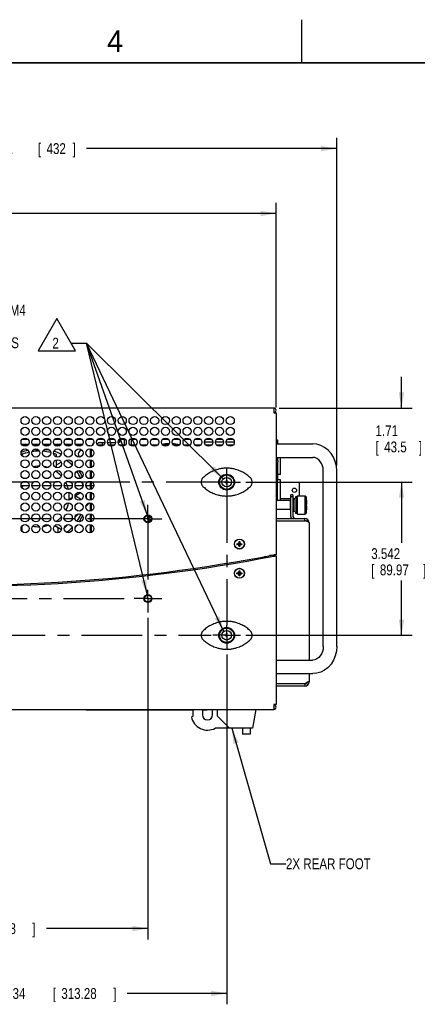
# Model space of a CAD drawing. Header units: inches. Extents: x 0 to 34, y 0 to 22.
# Tile 44 of 82: x 18 to 22.6, y 10.6 to 22. Entities that reach past the tile are written whole.
import ezdxf

# ---------------------------------------------------------------- set-up
doc = ezdxf.new("R2010")
doc.units = ezdxf.units.IN
doc.header["$LTSCALE"] = 1.87
doc.header["$MEASUREMENT"] = 0
doc.linetypes.add('CENTER', pattern=[0.6, 0.375, -0.075, 0.075, -0.075])
doc.layers.get('0').update_dxf_attribs({"linetype": 'CONTINUOUS'})
for name, color, linetype in [('DATUMCURVES', 7, 'CONTINUOUS'), ('DEFAULT_1', 7, 'CENTER'), ('DETAIL', 7, 'CONTINUOUS'), ('DIMENSIONS', 7, 'CONTINUOUS')]:
    doc.layers.add(name, color=color, linetype=linetype)
doc.styles.get("Standard").update_dxf_attribs({"font": 'txt', "width": 0.8})
doc.dimstyles.new('DIMSTYLE_3', dxfattribs={"dimtxt": 0.125, "dimasz": 0.18, "dimexe": 0.18, "dimexo": 0.0625, "dimgap": 0.09, "dimtad": 0, "dimtih": 1, "dimtoh": 1, "dimlfac": 2, "dimzin": 4, "dimdsep": 46, "dimtxsty": 'STANDARD', "dimblk": '_FILLED', "dimblk1": '_FILLED', "dimblk2": '_FILLED', "dimcen": 0.09, "dimadec": 0, "dimazin": 0, "dimtp": 0.01, "dimtm": 0.01, "dimtfac": 1, "dimtofl": 0, "dimtmove": 0, "dimatfit": 3, "dimldrblk": '_FILLED', "dimfxl": 1, "dimtolj": 1, "dimtzin": 4, "dimarcsym": 0})
doc.dimstyles.new('DIMSTYLE_4', dxfattribs={"dimtxt": 0.125, "dimasz": 0.18, "dimexe": 0.18, "dimexo": 0.0625, "dimgap": 0.09, "dimtad": 0, "dimtih": 1, "dimtoh": 1, "dimdec": 3, "dimlfac": 2, "dimzin": 4, "dimdsep": 46, "dimtxsty": 'STANDARD', "dimblk": '_FILLED', "dimblk1": '_FILLED', "dimblk2": '_FILLED', "dimcen": 0.09, "dimadec": 0, "dimazin": 0, "dimtp": 0.001, "dimtm": 0.001, "dimtfac": 1, "dimtdec": 3, "dimtofl": 0, "dimtmove": 0, "dimatfit": 3, "dimldrblk": '_FILLED', "dimfxl": 1, "dimtolj": 1, "dimtzin": 4, "dimarcsym": 0})

# ---------------------------------------------------------------- blocks, each defined once
blk = doc.blocks.new('_FILLED')
at = {"color": 0, "linetype": 'BYBLOCK'}
blk.add_solid([(0, 0), (-1, 0.174), (-1, -0.174)], dxfattribs=at)
blk = doc.blocks.new('*D5')
at = {"layer": 'DIMENSIONS', "color": 2, "linetype": 'CONTINUOUS'}
for p, q in [((13.152, 17.104), (13.152, 19.884)), ((20.955, 17.516), (20.955, 19.884)), ((13.152, 19.759), (16.267, 19.759)), ((20.955, 19.759), (17.717, 19.759))]:
    blk.add_line(p, q, dxfattribs=at)
at = {"layer": 'DIMENSIONS', "color": 2, "linetype": 'CONTINUOUS', "xscale": 0.18, "yscale": 0.18, "zscale": 0.18, "rotation": 180}
blk.add_blockref('_FILLED', (13.152, 19.759), dxfattribs=at)
at = {"layer": 'DIMENSIONS', "color": 2, "linetype": 'CONTINUOUS', "xscale": 0.18, "yscale": 0.18, "zscale": 0.18}
blk.add_blockref('_FILLED', (20.955, 19.759), dxfattribs=at)
at = {"layer": 'DIMENSIONS', "color": 2, "linetype": 'CONTINUOUS', "width": 0.8}
for s, p in [('15.61', (16.329, 19.697)), ('[', (16.954, 19.697)), ('396.4', (17.054, 19.697)), (']', (17.554, 19.697))]:
    blk.add_text(s, height=0.125, dxfattribs=at).set_placement(p)
blk = doc.blocks.new('*D6')
at = {"layer": 'DIMENSIONS', "color": 2, "linetype": 'CONTINUOUS'}
for p, q in [((13.152, 17.104), (13.152, 20.634)), ((21.656, 16.845), (21.656, 20.634)), ((13.152, 20.509), (17.51, 20.509)), ((21.656, 20.509), (18.76, 20.509))]:
    blk.add_line(p, q, dxfattribs=at)
at = {"layer": 'DIMENSIONS', "color": 2, "linetype": 'CONTINUOUS', "xscale": 0.18, "yscale": 0.18, "zscale": 0.18, "rotation": 180}
blk.add_blockref('_FILLED', (13.152, 20.509), dxfattribs=at)
at = {"layer": 'DIMENSIONS', "color": 2, "linetype": 'CONTINUOUS', "xscale": 0.18, "yscale": 0.18, "zscale": 0.18}
blk.add_blockref('_FILLED', (21.656, 20.509), dxfattribs=at)
at = {"layer": 'DIMENSIONS', "color": 2, "linetype": 'CONTINUOUS', "width": 0.8}
for s, p in [('17.01', (17.573, 20.447)), ('[', (18.198, 20.447)), ('432', (18.298, 20.447)), (']', (18.598, 20.447))]:
    blk.add_text(s, height=0.125, dxfattribs=at).set_placement(p)
blk = doc.blocks.new('*D12')
at = {"layer": 'DIMENSIONS', "color": 2, "linetype": 'CONTINUOUS'}
for p, q in [((15.127, 15.082), (15.127, 11.364)), ((19.471, 15.082), (19.471, 11.364)), ((15.127, 11.489), (16.746, 11.489)), ((19.471, 11.489), (18.296, 11.489))]:
    blk.add_line(p, q, dxfattribs=at)
at = {"layer": 'DIMENSIONS', "color": 2, "linetype": 'CONTINUOUS', "xscale": 0.18, "yscale": 0.18, "zscale": 0.18, "rotation": 180}
blk.add_blockref('_FILLED', (15.127, 11.489), dxfattribs=at)
at = {"layer": 'DIMENSIONS', "color": 2, "linetype": 'CONTINUOUS', "xscale": 0.18, "yscale": 0.18, "zscale": 0.18}
blk.add_blockref('_FILLED', (19.471, 11.489), dxfattribs=at)
at = {"layer": 'DIMENSIONS', "color": 2, "linetype": 'CONTINUOUS', "width": 0.8}
for s, p in [('8.688', (16.809, 11.426)), ('[', (17.434, 11.426)), ('220.68', (17.534, 11.426)), (']', (18.134, 11.426))]:
    blk.add_text(s, height=0.125, dxfattribs=at).set_placement(p)
blk = doc.blocks.new('*D15')
at = {"layer": 'DIMENSIONS', "color": 2, "linetype": 'CONTINUOUS'}
for p, q in [((22.406, 17.509), (22.406, 17.869)), ((20.991, 17.509), (22.531, 17.509)), ((20.606, 16.652), (22.531, 16.652)), ((22.406, 16.652), (22.406, 16.292))]:
    blk.add_line(p, q, dxfattribs=at)
at = {"layer": 'DIMENSIONS', "color": 2, "linetype": 'CONTINUOUS', "xscale": 0.18, "yscale": 0.18, "zscale": 0.18}
for p, rotation in [((22.406, 17.509), 270), ((22.406, 16.652), 90)]:
    blk.add_blockref('_FILLED', p, dxfattribs=dict(at, rotation=rotation))
at = {"layer": 'DIMENSIONS', "color": 2, "linetype": 'CONTINUOUS', "width": 0.8}
for s, p in [('1.71', (22.106, 17.184)), ('[', (22.106, 16.997)), ('43.5', (22.206, 16.997)), (']', (22.606, 16.997))]:
    blk.add_text(s, height=0.125, dxfattribs=at).set_placement(p)
blk = doc.blocks.new('*D16')
at = {"layer": 'DIMENSIONS', "color": 2, "linetype": 'CONTINUOUS'}
for p, q in [((20.606, 16.652), (22.531, 16.652)), ((22.406, 16.652), (22.406, 15.95)), ((22.406, 14.881), (22.406, 15.513)), ((20.606, 14.881), (22.531, 14.881))]:
    blk.add_line(p, q, dxfattribs=at)
at = {"layer": 'DIMENSIONS', "color": 2, "linetype": 'CONTINUOUS', "xscale": 0.18, "yscale": 0.18, "zscale": 0.18}
for p, rotation in [((22.406, 16.652), 90), ((22.406, 14.881), 270)]:
    blk.add_blockref('_FILLED', p, dxfattribs=dict(at, rotation=rotation))
at = {"layer": 'DIMENSIONS', "color": 2, "linetype": 'CONTINUOUS', "width": 0.8}
for s, p in [('3.542', (22.056, 15.763)), ('[', (22.056, 15.575)), ('89.97', (22.156, 15.575)), (']', (22.656, 15.575))]:
    blk.add_text(s, height=0.125, dxfattribs=at).set_placement(p)
blk = doc.blocks.new('*D19')
at = {"layer": 'DIMENSIONS', "color": 2, "linetype": 'CONTINUOUS'}
for p, q in [((14.216, 14.658), (14.216, 10.614)), ((20.383, 14.658), (20.383, 10.614)), ((14.216, 10.739), (17.582, 10.739)), ((20.383, 10.739), (19.232, 10.739))]:
    blk.add_line(p, q, dxfattribs=at)
at = {"layer": 'DIMENSIONS', "color": 2, "linetype": 'CONTINUOUS', "xscale": 0.18, "yscale": 0.18, "zscale": 0.18, "rotation": 180}
blk.add_blockref('_FILLED', (14.216, 10.739), dxfattribs=at)
at = {"layer": 'DIMENSIONS', "color": 2, "linetype": 'CONTINUOUS', "xscale": 0.18, "yscale": 0.18, "zscale": 0.18}
blk.add_blockref('_FILLED', (20.383, 10.739), dxfattribs=at)
at = {"layer": 'DIMENSIONS', "color": 2, "linetype": 'CONTINUOUS', "width": 0.8}
for s, p in [('12.334', (17.644, 10.676)), ('[', (18.369, 10.676)), ('313.28', (18.469, 10.676)), (']', (19.069, 10.676))]:
    blk.add_text(s, height=0.125, dxfattribs=at).set_placement(p)
blk = doc.blocks.new('FLAG_TRIANGLE_BL8', base_point=(18.52, 16.814))
at = {"layer": 'DETAIL', "color": 2, "linetype": 'CONTINUOUS'}
for p, q in [((16.691, 18.519), (16.826, 18.519)), ((16.759, 18.519), (16.759, 18.389)), ((18.417, 18.543), (18.2, 18.169)), ((18.633, 18.169), (18.417, 18.543)), ((18.581, 18.259), (18.761, 18.259)), ((20.343, 16.69), (18.761, 18.259)), ((20.349, 14.925), (18.761, 18.259)), ((19.465, 15.344), (18.761, 18.259)), ((19.465, 16.266), (18.761, 18.259)), ((18.2, 18.169), (18.633, 18.169))]:
    blk.add_line(p, q, dxfattribs=at)
blk.add_lwpolyline([(16.712, 18.467), (16.759, 18.389), (16.805, 18.467)], dxfattribs=at)
for points in [[(20.193, 16.794), (20.343, 16.69), (20.237, 16.839)], [(19.375, 16.426), (19.465, 16.266), (19.434, 16.447)], [(19.392, 15.512), (19.465, 15.344), (19.453, 15.527)], [(20.243, 15.074), (20.349, 14.925), (20.3, 15.1)]]:
    blk.add_solid(points, dxfattribs=at)
at = {"layer": 'DETAIL', "color": 2, "linetype": 'CONTINUOUS', "width": 0.8}
for s, p in [('2X M4', (17.671, 18.579)), ('.30 [7.6] MAX', (16.868, 18.389)), ('BOTH SIDES', (17.168, 18.201)), ('2', (18.365, 18.197))]:
    blk.add_text(s, height=0.125, dxfattribs=at).set_placement(p)

msp = doc.modelspace()

# ---------------------------------------------------------------- linework, layer by layer
at = {"color": 2, "linetype": 'CONTINUOUS'}
msp.add_line((21.25002, 22), (21.25002, 21.5), dxfattribs=at)
at = {"color": 7, "linetype": 'CONTINUOUS'}
for p, q in [((20.92886, 17.50936), (13.64436, 17.50936)), ((20.92886, 17.50936), (20.92886, 17.45361)), ((20.92886, 17.45361), (20.95533, 17.45361)), ((20.95536, 17.45361), (20.95536, 15.81472)), ((18.01779, 17.14888), (18.08042, 17.14888)), ((18.14279, 17.14888), (18.20542, 17.14888)), ((18.26779, 17.14888), (18.33042, 17.14888)), ((18.39279, 17.14888), (18.45542, 17.14888)), ((18.51779, 17.14888), (18.58042, 17.14888)), ((18.55136, 17.07638), (18.55136, 17.08638)), ((18.64279, 17.14888), (18.70542, 17.14888)), ((18.76779, 17.14888), (18.83042, 17.14888)), ((18.89055, 17.08161), (18.95767, 17.08161)), ((18.89279, 17.14888), (18.95542, 17.14888)), ((18.94536, 17.08161), (18.94536, 17.10888)), ((19.01555, 17.08161), (19.08267, 17.08161)), ((19.01779, 17.14888), (19.08042, 17.14888)), ((19.14055, 17.08161), (19.20767, 17.08161)), ((19.14136, 17.14792), (19.14136, 17.10888)), ((19.14279, 17.14888), (19.20542, 17.14888)), ((19.19511, 17.14888), (19.19511, 17.08161)), ((19.26555, 17.08161), (19.33267, 17.08161)), ((19.26779, 17.14888), (19.33042, 17.14888)), ((19.27761, 17.14888), (19.27761, 17.08161)), ((19.39055, 17.08161), (19.45767, 17.08161)), ((19.39279, 17.14888), (19.45542, 17.14888)), ((19.51555, 17.08161), (19.58267, 17.08161)), ((19.51779, 17.14888), (19.58042, 17.14888)), ((19.64055, 17.08161), (19.70767, 17.08161)), ((19.64279, 17.14888), (19.70542, 17.14888)), ((19.76555, 17.08161), (19.83267, 17.08161)), ((19.76779, 17.14888), (19.83042, 17.14888)), ((19.89055, 17.08161), (19.95767, 17.08161)), ((19.89279, 17.14888), (19.95542, 17.14888)), ((20.01555, 17.08161), (20.08267, 17.08161)), ((20.01779, 17.14888), (20.08042, 17.14888)), ((20.12961, 17.11746), (20.22049, 17.11746)), ((20.12961, 17.1018), (20.12961, 17.11746)), ((20.14055, 17.08161), (20.20767, 17.08161)), ((20.14279, 17.14888), (20.20542, 17.14888)), ((20.25272, 17.11746), (20.34549, 17.11746)), ((20.26555, 17.08161), (20.33267, 17.08161)), ((20.26779, 17.14888), (20.33042, 17.14888)), ((20.37772, 17.11746), (20.47049, 17.11746)), ((20.39055, 17.08161), (20.45767, 17.08161)), ((20.39279, 17.14888), (20.45542, 17.14888)), ((20.95536, 17.14309), (20.96986, 17.14309)), ((20.95536, 17.09484), (21.379, 17.09484)), ((20.96986, 17.14309), (20.96986, 17.09484)), ((18.02298, 17.07638), (18.07523, 17.07638)), ((18.20168, 17.02638), (18.14653, 17.02638)), ((18.14798, 17.07638), (18.20023, 17.07638)), ((18.31232, 17.02638), (18.27153, 17.02638)), ((18.27298, 17.07638), (18.32523, 17.07638)), ((18.39798, 17.07638), (18.45023, 17.07638)), ((18.41186, 16.9448), (18.41186, 16.97159)), ((18.52298, 17.07638), (18.57523, 17.07638)), ((18.64798, 17.07638), (18.70023, 17.07638)), ((18.77298, 17.07638), (18.80136, 17.07638)), ((18.80136, 17.07638), (18.80136, 17.06781)), ((18.80136, 17.03592), (18.80136, 16.94281)), ((18.81986, 16.94779), (18.81986, 17.03094)), ((18.41186, 16.8198), (18.41186, 16.90893)), ((18.41186, 16.85271), (18.46632, 16.88415)), ((18.80136, 16.91092), (18.80136, 16.81781)), ((18.81986, 16.82279), (18.81986, 16.90594)), ((20.95536, 16.93859), (21.379, 16.93859)), ((20.96986, 16.93859), (20.96986, 16.90942)), ((20.96986, 16.88292), (20.96986, 16.69033)), ((21.00486, 16.74171), (21.00486, 16.93859)), ((18.41186, 16.77326), (18.41186, 16.78393)), ((18.80136, 16.78592), (18.80136, 16.69281)), ((18.81986, 16.69779), (18.81986, 16.78094)), ((21.00486, 16.74171), (20.96986, 16.74171)), ((21.50011, 14.75059), (21.50011, 16.78234)), ((21.65636, 14.75059), (21.65636, 16.78234)), ((18.80136, 16.66092), (18.80136, 16.56781)), ((18.81986, 16.57279), (18.81986, 16.65594)), ((20.35924, 16.65507), (20.37006, 16.65507)), ((20.35924, 16.64916), (20.35924, 16.65507)), ((20.37006, 16.64916), (20.35924, 16.64916)), ((20.3799, 16.67574), (20.38581, 16.67574)), ((20.3799, 16.66491), (20.3799, 16.67574)), ((20.3799, 16.62849), (20.3799, 16.63932)), ((20.38581, 16.62849), (20.3799, 16.62849)), ((20.38581, 16.67574), (20.38581, 16.66491)), ((20.38581, 16.63932), (20.38581, 16.62849)), ((20.39565, 16.65507), (20.40648, 16.65507)), ((20.40648, 16.64916), (20.39565, 16.64916)), ((20.40648, 16.65507), (20.40648, 16.64916)), ((20.95536, 16.69033), (20.96986, 16.69033)), ((20.96836, 16.69033), (20.96836, 16.44066)), ((20.96836, 16.68221), (21.00236, 16.68221)), ((21.00236, 16.68221), (21.00236, 16.44066)), ((21.00236, 16.65321), (21.22136, 16.65321)), ((21.22136, 16.65321), (21.22136, 16.49196)), ((18.62835, 16.49561), (18.69239, 16.53259)), ((18.80136, 16.53592), (18.80136, 16.44281)), ((18.81986, 16.44779), (18.81986, 16.53094)), ((18.56005, 16.45618), (18.59333, 16.47539)), ((18.62886, 16.49591), (18.7029, 16.45316)), ((18.80136, 16.50337), (18.81986, 16.49135)), ((18.80136, 16.41092), (18.80136, 16.31781)), ((18.81986, 16.32279), (18.81986, 16.40594)), ((20.95536, 16.46171), (20.95935, 16.46171)), ((20.95935, 16.44671), (20.95536, 16.44671)), ((21.11219, 16.44066), (20.9612, 16.44066)), ((21.00236, 16.46221), (21.12486, 16.46221)), ((21.11636, 16.4365), (21.11636, 16.33882)), ((21.11636, 16.41571), (21.12486, 16.41571)), ((21.14986, 16.50646), (21.12486, 16.50646)), ((21.14986, 16.48146), (21.12486, 16.48146)), ((21.14986, 16.50646), (21.14986, 16.25646)), ((21.14986, 16.47111), (21.15761, 16.46069)), ((21.15647, 16.46221), (21.1745, 16.46221)), ((21.15761, 16.46069), (21.1745, 16.46069)), ((21.15761, 16.31474), (21.15761, 16.46069)), ((21.1745, 16.30952), (21.1745, 16.4659)), ((21.19534, 16.28867), (21.19535, 16.48675)), ((21.19535, 16.48675), (21.20056, 16.49196)), ((21.20056, 16.49196), (21.29056, 16.49196)), ((21.20056, 16.28346), (21.20056, 16.49196)), ((21.29056, 16.49196), (21.30098, 16.48154)), ((21.29056, 16.28346), (21.29056, 16.49196)), ((21.30098, 16.48155), (21.30098, 16.29387)), ((21.30098, 16.44766), (21.30486, 16.44505)), ((21.30486, 16.39814), (21.30098, 16.39814)), ((21.30486, 16.44504), (21.30486, 16.39814)), ((18.80136, 16.28592), (18.80136, 16.19281)), ((21.11219, 16.33466), (20.95536, 16.33466)), ((21.11636, 16.35971), (21.12486, 16.35971)), ((21.14986, 16.30431), (21.15761, 16.31474)), ((21.15761, 16.31474), (21.1745, 16.31474)), ((21.19534, 16.28867), (21.20056, 16.28346)), ((21.20056, 16.28346), (21.29056, 16.28346)), ((21.29056, 16.28346), (21.30098, 16.29389)), ((21.30098, 16.37729), (21.30486, 16.37729)), ((21.30098, 16.32777), (21.30486, 16.33037)), ((21.30486, 16.37729), (21.30486, 16.33038)), ((18.81986, 16.19779), (18.81986, 16.28094)), ((19.47636, 16.26657), (19.47636, 16.18866)), ((20.95536, 16.23146), (21.28636, 16.23146)), ((21.28636, 16.20646), (21.28636, 16.23146)), ((21.30594, 16.20004), (21.32263, 16.21587)), ((21.33636, 16.18146), (21.33636, 14.59434)), ((18.01086, 16.12005), (18.00225, 16.11508)), ((18.01086, 16.14009), (18.01086, 16.08864)), ((18.39378, 16.14954), (18.46942, 16.10587)), ((18.42836, 16.12958), (18.42836, 16.06821)), ((18.80136, 16.16092), (18.80136, 16.06781)), ((18.81986, 16.07279), (18.81986, 16.15594)), ((20.51011, 15.94011), (20.52009, 15.94588)), ((20.52009, 15.94588), (20.52586, 15.95586)), ((20.52009, 15.92535), (20.54062, 15.94588)), ((20.52009, 15.94588), (20.54062, 15.92535)), ((20.52586, 15.96486), (20.53486, 15.96486)), ((20.52586, 15.90636), (20.53486, 15.96486)), ((20.52586, 15.95586), (20.52586, 15.96486)), ((20.53486, 15.90636), (20.52586, 15.96486)), ((20.52586, 15.91536), (20.53486, 15.95586)), ((20.53486, 15.91536), (20.52586, 15.95586)), ((20.53486, 15.96486), (20.53486, 15.95586)), ((20.53486, 15.95586), (20.54062, 15.94588)), ((20.54062, 15.94588), (20.55061, 15.94011)), ((20.50111, 15.93111), (20.55961, 15.94011)), ((20.50111, 15.94011), (20.51011, 15.94011)), ((20.50111, 15.94011), (20.55961, 15.93111)), ((20.50111, 15.93111), (20.50111, 15.94011)), ((20.51011, 15.93111), (20.50111, 15.93111)), ((20.51011, 15.93111), (20.55061, 15.94011)), ((20.51011, 15.94011), (20.55061, 15.93111)), ((20.52009, 15.92535), (20.51011, 15.93111)), ((20.52586, 15.91536), (20.52009, 15.92535)), ((20.52586, 15.90636), (20.52586, 15.91536)), ((20.53486, 15.90636), (20.52586, 15.90636)), ((20.54062, 15.92535), (20.53486, 15.91536)), ((20.53486, 15.91536), (20.53486, 15.90636)), ((20.55061, 15.93111), (20.54062, 15.92535)), ((20.55061, 15.94011), (20.55961, 15.94011)), ((20.55961, 15.93111), (20.55061, 15.93111)), ((20.55961, 15.94011), (20.55961, 15.93111)), ((20.82636, 15.78066), (20.82636, 15.79527)), ((20.92891, 15.80209), (20.94152, 15.80209)), ((20.95536, 15.80011), (20.95536, 14.07986)), ((20.50111, 15.59361), (20.55961, 15.60261)), ((20.50111, 15.60261), (20.51011, 15.60261)), ((20.50111, 15.60261), (20.55961, 15.59361)), ((20.50111, 15.59361), (20.50111, 15.60261)), ((20.51011, 15.60261), (20.52009, 15.60838)), ((20.51011, 15.59361), (20.55061, 15.60261)), ((20.51011, 15.60261), (20.55061, 15.59361)), ((20.52009, 15.60838), (20.52586, 15.61836)), ((20.52009, 15.60838), (20.54062, 15.58785)), ((20.52009, 15.58785), (20.54062, 15.60838)), ((20.52586, 15.62736), (20.53486, 15.62736)), ((20.52586, 15.56886), (20.53486, 15.62736)), ((20.53486, 15.56886), (20.52586, 15.62736)), ((20.52586, 15.61836), (20.52586, 15.62736)), ((20.52586, 15.57786), (20.53486, 15.61836)), ((20.53486, 15.57786), (20.52586, 15.61836)), ((20.53486, 15.62736), (20.53486, 15.61836)), ((20.53486, 15.61836), (20.54062, 15.60838)), ((20.54062, 15.60838), (20.55061, 15.60261)), ((20.55061, 15.60261), (20.55961, 15.60261)), ((20.55961, 15.60261), (20.55961, 15.59361)), ((20.51011, 15.59361), (20.50111, 15.59361)), ((20.52009, 15.58785), (20.51011, 15.59361)), ((20.52586, 15.57786), (20.52009, 15.58785)), ((20.52586, 15.56886), (20.52586, 15.57786)), ((20.53486, 15.56886), (20.52586, 15.56886)), ((20.54062, 15.58785), (20.53486, 15.57786)), ((20.53486, 15.57786), (20.53486, 15.56886)), ((20.55061, 15.59361), (20.54062, 15.58785)), ((20.55961, 15.59361), (20.55061, 15.59361)), ((20.35899, 14.88407), (20.36981, 14.88407)), ((20.35899, 14.87816), (20.35899, 14.88407)), ((20.36981, 14.87816), (20.35899, 14.87816)), ((20.37965, 14.90474), (20.38556, 14.90474)), ((20.37965, 14.89391), (20.37965, 14.90474)), ((20.37965, 14.85749), (20.37965, 14.86832)), ((20.38556, 14.85749), (20.37965, 14.85749)), ((20.38556, 14.90474), (20.38556, 14.89391)), ((20.38556, 14.86832), (20.38556, 14.85749)), ((20.3954, 14.88407), (20.40623, 14.88407)), ((20.40623, 14.87816), (20.3954, 14.87816)), ((20.40623, 14.88407), (20.40623, 14.87816)), ((20.95536, 14.59434), (21.379, 14.59434)), ((20.95536, 14.43809), (21.379, 14.43809)), ((21.33636, 14.43809), (21.33636, 14.34396)), ((21.28636, 14.29396), (20.95536, 14.29396)), ((21.28636, 14.31896), (21.28636, 14.29396)), ((21.32263, 14.30955), (21.30449, 14.32675)), ((21.33636, 14.34396), (21.32263, 14.34396)), ((13.64436, 14.02411), (20.92886, 14.02411)), ((18.75636, 14.01911), (18.75636, 14.02411)), ((18.75636, 14.01911), (19.99511, 14.01911)), ((19.99511, 13.94511), (19.99511, 14.02411)), ((20.10161, 14.02411), (20.10161, 13.96161)), ((20.10161, 14.01911), (20.15636, 14.01911)), ((20.15636, 14.01911), (20.15636, 14.02411)), ((20.21911, 13.96161), (20.21911, 14.02411)), ((20.27161, 14.02411), (20.27161, 13.94911)), ((20.72186, 14.02411), (20.6834, 13.80601)), ((20.95533, 14.07986), (20.92886, 14.07986)), ((20.92886, 14.07986), (20.92886, 14.02411)), ((19.97386, 13.93781), (19.99511, 13.94511)), ((20.41472, 13.80601), (20.27161, 13.94911)), ((20.6834, 13.80601), (20.2489, 13.80601)), ((20.5644, 13.80601), (20.5644, 13.73851)), ((20.6534, 13.80601), (20.6534, 13.73851)), ((20.6534, 13.73851), (20.5644, 13.73851))]:
    msp.add_line(p, q, dxfattribs=at)
at = {"color": 3, "linetype": 'CONTINUOUS'}
for p, q in [((18.08585, 17.08638), (18.01237, 17.08638)), ((18.21085, 17.08638), (18.13737, 17.08638)), ((18.33585, 17.08638), (18.26237, 17.08638)), ((18.46085, 17.08638), (18.38737, 17.08638)), ((18.58585, 17.08638), (18.51237, 17.08638)), ((18.71085, 17.08638), (18.63737, 17.08638)), ((18.92486, 17.10888), (18.97002, 17.10888)), ((19.0032, 17.10888), (19.09502, 17.10888)), ((19.14136, 17.10888), (19.1282, 17.10888)), ((21.12486, 16.25646), (21.12486, 16.50646)), ((20.95536, 16.20646), (21.28636, 16.20646)), ((20.84136, 15.78308), (20.84136, 15.79769)), ((20.92886, 15.80209), (20.87886, 15.80209)), ((20.90636, 15.80819), (20.90636, 15.80209)), ((21.28636, 14.31896), (20.95536, 14.31896))]:
    msp.add_line(p, q, dxfattribs=at)
at = {"color": 7, "linetype": 'CONTINUOUS', "const_width": 0.02}
msp.add_lwpolyline([(33.50002, 21.5), (0.50002, 21.5)], dxfattribs=at)
at = {"color": 7, "linetype": 'CONTINUOUS'}
for points in [[(21.65636, 16.78234), (21.65205, 16.83734), (21.63927, 16.89056), (21.61846, 16.94031), (21.59033, 16.98503), (21.55584, 17.02333), (21.51617, 17.05412), (21.47261, 17.07659), (21.42645, 17.09025), (21.379, 17.09484)], [(21.50011, 16.78234), (21.49782, 16.81226), (21.49107, 16.84104), (21.48015, 16.8676), (21.46555, 16.89099), (21.44775, 16.91045), (21.42718, 16.92539), (21.40405, 16.93511), (21.379, 16.93859)], [(21.50011, 14.75059), (21.49782, 14.72067), (21.49107, 14.69188), (21.48015, 14.66532), (21.46555, 14.64194), (21.44775, 14.62247), (21.42718, 14.60754), (21.40405, 14.59781), (21.379, 14.59434)], [(21.65636, 14.75059), (21.65205, 14.69558), (21.63927, 14.64236), (21.61846, 14.59261), (21.59033, 14.54789), (21.55584, 14.50959), (21.51617, 14.47881), (21.47261, 14.45633), (21.42645, 14.44267), (21.379, 14.43809)]]:
    msp.add_lwpolyline(points, dxfattribs=at)
at = {"color": 2, "linetype": 'CONTINUOUS'}
for points in [[(18.81762, 16.70374), (18.81636, 16.70244), (18.81517, 16.70107), (18.814, 16.69954), (18.81298, 16.69804), (18.81204, 16.69648), (18.81114, 16.69476)], [(18.81985, 16.70574), (18.8195, 16.70545), (18.81916, 16.70516), (18.81873, 16.70478), (18.8184, 16.70448), (18.81798, 16.70409), (18.81762, 16.70374)]]:
    msp.add_lwpolyline(points, dxfattribs=at)
at = {"color": 7, "linetype": 'CONTINUOUS'}
for centre, radius in [((18.04911, 17.36436), 0.047), ((18.17411, 17.36436), 0.047), ((18.29911, 17.36436), 0.047), ((18.42411, 17.36436), 0.047), ((18.54911, 17.36436), 0.047), ((18.67411, 17.36436), 0.047), ((18.79911, 17.36436), 0.047), ((18.92411, 17.36436), 0.047), ((19.04911, 17.36436), 0.047), ((19.17411, 17.36436), 0.047), ((19.29911, 17.36436), 0.047), ((19.42411, 17.36436), 0.047), ((19.54911, 17.36436), 0.047), ((19.67411, 17.36436), 0.047), ((19.79911, 17.36436), 0.047), ((19.92411, 17.36436), 0.047), ((20.04911, 17.36436), 0.047), ((20.17411, 17.36436), 0.047), ((20.29911, 17.36436), 0.047), ((20.42411, 17.36436), 0.047), ((18.04911, 17.23936), 0.047), ((18.17411, 17.23936), 0.047), ((18.29911, 17.23936), 0.047), ((18.42411, 17.23936), 0.047), ((18.54911, 17.23936), 0.047), ((18.67411, 17.23936), 0.047), ((18.79911, 17.23936), 0.047), ((18.92411, 17.23936), 0.047), ((19.04911, 17.23936), 0.047), ((19.17411, 17.23936), 0.047), ((19.29911, 17.23936), 0.047), ((19.42411, 17.23936), 0.047), ((19.54911, 17.23936), 0.047), ((19.67411, 17.23936), 0.047), ((19.79911, 17.23936), 0.047), ((19.92411, 17.23936), 0.047), ((20.04911, 17.23936), 0.047), ((20.17411, 17.23936), 0.047), ((20.29911, 17.23936), 0.047), ((20.42411, 17.23936), 0.047), ((18.04911, 17.11436), 0.047), ((18.17411, 17.11436), 0.047), ((18.29911, 17.11436), 0.047), ((18.42411, 17.11436), 0.047), ((18.54911, 17.11436), 0.047), ((18.67411, 17.11436), 0.047), ((18.79911, 17.11436), 0.047), ((18.92411, 17.11436), 0.047), ((19.04911, 17.11436), 0.047), ((19.17411, 17.11436), 0.047), ((19.29911, 17.11436), 0.047), ((19.42411, 17.11436), 0.047), ((19.54911, 17.11436), 0.047), ((19.67411, 17.11436), 0.047), ((19.79911, 17.11436), 0.047), ((19.92411, 17.11436), 0.047), ((20.04911, 17.11436), 0.047), ((20.17411, 17.11436), 0.047), ((20.29911, 17.11436), 0.047), ((20.42411, 17.11436), 0.047), ((18.04911, 16.98936), 0.047), ((18.17411, 16.98936), 0.047), ((18.29911, 16.98936), 0.047), ((18.42411, 16.98936), 0.047), ((18.54911, 16.98936), 0.047), ((18.67411, 16.98936), 0.047), ((18.79911, 16.98936), 0.047), ((18.04911, 16.86436), 0.047), ((18.17411, 16.86436), 0.047), ((18.29911, 16.86436), 0.047), ((18.42411, 16.86436), 0.047), ((18.54911, 16.86436), 0.047), ((18.67411, 16.86436), 0.047), ((18.79911, 16.86436), 0.047), ((18.04911, 16.73936), 0.047), ((18.17411, 16.73936), 0.047), ((18.29911, 16.73936), 0.047), ((18.42411, 16.73936), 0.047), ((18.54911, 16.73936), 0.047), ((18.67411, 16.73936), 0.047), ((18.79911, 16.73936), 0.047), ((20.38261, 16.65236), 0.09125), ((20.38286, 16.65211), 0.0875), ((18.04911, 16.61436), 0.047), ((18.17411, 16.61436), 0.047), ((18.29911, 16.61436), 0.047), ((18.42411, 16.61436), 0.047), ((18.54911, 16.61436), 0.047), ((18.67411, 16.61436), 0.047), ((18.79911, 16.61436), 0.047), ((20.38286, 16.65211), 0.08368), ((20.38286, 16.65211), 0.055), ((18.04911, 16.48936), 0.047), ((18.17411, 16.48936), 0.047), ((18.29911, 16.48936), 0.047), ((18.42411, 16.48936), 0.047), ((18.54911, 16.48936), 0.047), ((18.67411, 16.48936), 0.047), ((18.79911, 16.48936), 0.047), ((21.16636, 16.55771), 0.025), ((18.04911, 16.36436), 0.047), ((18.17411, 16.36436), 0.047), ((18.29911, 16.36436), 0.047), ((18.42411, 16.36436), 0.047), ((18.54911, 16.36436), 0.047), ((18.67411, 16.36436), 0.047), ((18.79911, 16.36436), 0.047), ((18.04911, 16.23936), 0.047), ((18.17411, 16.23936), 0.047), ((18.29911, 16.23936), 0.047), ((18.42411, 16.23936), 0.047), ((18.54911, 16.23936), 0.047), ((18.67411, 16.23936), 0.047), ((18.79911, 16.23936), 0.047), ((19.47111, 16.22786), 0.04575), ((19.47136, 16.22761), 0.03937), ((18.04911, 16.11436), 0.047), ((18.17411, 16.11436), 0.047), ((18.29911, 16.11436), 0.047), ((18.42411, 16.11436), 0.047), ((18.54911, 16.11436), 0.047), ((18.67411, 16.11436), 0.047), ((18.79911, 16.11436), 0.047), ((20.53036, 15.93561), 0.0575), ((20.53036, 15.93561), 0.05625), ((20.53036, 15.59811), 0.0575), ((20.53036, 15.59811), 0.05625), ((19.47111, 15.30561), 0.04575), ((19.47136, 15.30561), 0.03937), ((20.38261, 14.88111), 0.09125), ((20.38261, 14.88111), 0.0875), ((20.38261, 14.88111), 0.08368), ((20.38261, 14.88111), 0.055)]:
    msp.add_circle(centre, radius, dxfattribs=at)
for centre, radius, start, end in [((20.92886, 17.48286), 0.0265, 270, 90), ((18.92486, 17.04388), 0.105, 139.543079, 161.639333), ((18.92486, 17.04388), 0.105, 90, 111.828557), ((18.21136, 16.48638), 0.55, 103.43643, 112.30454), ((18.21136, 16.48638), 0.525, 102.894143, 113.023684), ((18.21136, 16.48638), 0.525, 89.619299, 98.890947), ((18.21136, 16.48638), 0.525, 75.211769, 85.044996), ((18.21136, 16.48638), 0.55, 77.255667, 82.973152), ((18.21136, 16.48638), 0.525, 67.548282, 71.448562), ((18.21136, 16.48638), 0.55, 62.196079, 71.953461), ((18.70348, 16.97851), 0.03937, 78.663622, 240.301632), ((18.74136, 17.02638), 0.06, 57.053773, 60.589707), ((18.21136, 16.48638), 0.525, 43.419858, 53.04852), ((18.21136, 16.48638), 0.55, 46.070158, 50.352593), ((20.93736, 16.92321), 0.052, 290.309321, 325.032039), ((21.11936, 16.99418), 0.172, 198.894037, 215.865753), ((18.21136, 16.48638), 0.35, 90.214713, 101.075041), ((18.21136, 16.48638), 0.35, 73.022601, 80.935401), ((18.21136, 16.48638), 0.35, 42.672418, 57.021953), ((18.21136, 16.48638), 0.525, 23.577898, 33.693586), ((18.21136, 16.48638), 0.55, 24.357573, 33.052317), ((18.21136, 16.48638), 0.35, 13.473951, 27.985687), ((18.21136, 16.48638), 0.525, 14.10194, 16.959162), ((20.37006, 16.66491), 0.00984, 270, 360), ((20.37006, 16.63932), 0.00984, 0, 90), ((20.39565, 16.66491), 0.00984, 180, 270), ((20.39565, 16.63932), 0.00984, 90, 180), ((18.21136, 16.48638), 0.35, 353.037098, 7.957058), ((18.21136, 16.48638), 0.55, 357.764726, 2.801785), ((18.21136, 16.48638), 0.35, 332.838482, 347.488528), ((20.85223, 16.45421), 0.11137, 337.846884, 344.106316), ((20.85223, 16.45421), 0.11137, 15.893684, 22.112611), ((21.11219, 16.43649), 0.00417, 0, 90), ((21.19535, 16.4659), 0.02085, 90, 180), ((18.76015, 16.30688), 0.04675, 14.587045, 26.827643), ((21.11219, 16.33883), 0.00417, 270, 360), ((21.19535, 16.30952), 0.02085, 180, 270), ((18.21136, 16.48638), 0.35, 303.844105, 317.564377), ((18.21136, 16.48638), 0.525, 326.879645, 337.03067), ((18.21136, 16.48638), 0.55, 327.685806, 336.03654), ((18.82265, 16.19863), 0.04675, 93.454323, 117.463001), ((21.17486, 16.25646), 0.025, 180, 248.269229), ((21.28636, 16.18146), 0.05, 0, 90), ((18.21136, 16.48638), 0.35, 258.042033, 270.440421), ((18.21136, 16.48638), 0.35, 278.271682, 288.309892), ((18.21136, 16.48638), 0.525, 307.655027, 316.813954), ((18.21136, 16.48638), 0.55, 319.719889, 322.412066), ((18.82265, 16.19863), 0.04675, 242.536999, 266.545677), ((18.76015, 16.09038), 0.04675, 333.172357, 26.827643), ((17.29911, 34.46163), 18.99975, 265.813431, 281.013598), ((17.29911, 34.44728), 19, 265.813485, 281.013453), ((20.36981, 14.89391), 0.00984, 270, 360), ((20.36981, 14.86832), 0.00984, 0, 90), ((20.3954, 14.89391), 0.00984, 180, 270), ((20.3954, 14.86832), 0.00984, 90, 180), ((21.28636, 14.34396), 0.05, 270, 360), ((20.92886, 14.05061), 0.0265, 270, 90), ((20.16036, 13.97411), 0.19, 191.014475, 297.775516), ((20.16036, 13.96161), 0.05875, 180, 360)]:
    msp.add_arc(centre, radius, start, end, dxfattribs=at)
at = {"color": 3, "linetype": 'CONTINUOUS'}
for centre, radius, start, end in [((20.92886, 17.48286), 0.0015, 270, 90), ((18.92486, 17.04388), 0.065, 90, 130.479074), ((21.17486, 16.25646), 0.05, 180, 210.260723), ((21.28636, 16.18146), 0.025, 55.066685, 90), ((21.28636, 14.34396), 0.025, 270, 334.614486), ((20.92886, 14.05061), 0.0015, 270, 90)]:
    msp.add_arc(centre, radius, start, end, dxfattribs=at)
at = {"linetype": 'CONTINUOUS'}
for points in [[(19.63545, 17.08925, 1.355), (19.66178, 17.09656, 1.37875), (19.69018, 17.10049, 1.40148), (19.71839, 17.1007, 1.4239)], [(19.75505, 17.09946, 1.45135), (19.78118, 17.09762, 1.46914), (19.80863, 17.0938, 1.48423), (19.83713, 17.08838, 1.49716)], [(18.80136, 16.2601, -2.02856), (18.80756, 16.25802, -2.02519), (18.81373, 16.25597, -2.02178), (18.81986, 16.25393, -2.01835)], [(19.47635, 16.24657, -0.25069), (19.48629, 16.24645, -0.2517), (19.4964, 16.24634, -0.2529), (19.5059, 16.24626, -0.25429)], [(19.50618, 16.20832, -0.28372), (19.49663, 16.21011, -0.2778), (19.48665, 16.21186, -0.27255), (19.47636, 16.21354, -0.26802)], [(19.47636, 16.20991, -0.66516), (19.47812, 16.20853, -0.66392), (19.47988, 16.20718, -0.66265), (19.48162, 16.20583, -0.66135)]]:
    msp.add_open_spline(points, degree=3, dxfattribs=at)
at = {"color": 7, "linetype": 'CONTINUOUS'}
for points, knots in [([(20.65706, 16.70169), (20.6505, 16.70808), (20.63686, 16.72048), (20.61511, 16.73762), (20.59228, 16.75316), (20.56858, 16.76698), (20.54351, 16.77936), (20.51572, 16.79068), (20.48344, 16.80091), (20.44594, 16.8091), (20.40424, 16.81374), (20.36098, 16.81374), (20.31929, 16.8091), (20.28178, 16.80092), (20.2495, 16.79068), (20.22171, 16.77936), (20.19664, 16.76698), (20.17293, 16.75316), (20.1501, 16.73762), (20.12836, 16.72048), (20.11471, 16.70808), (20.10816, 16.70169)], [0, 0, 0, 0, 0.0451688, 0.0909547, 0.1366234, 0.18142536, 0.22634107, 0.27458054, 0.32944911, 0.39339642, 0.46381169, 0.53617951, 0.60659535, 0.67054364, 0.72541292, 0.77365278, 0.81856895, 0.86337186, 0.90904219, 0.95482986, 1, 1, 1, 1]), ([(20.10816, 16.70169), (20.10525, 16.69887), (20.09991, 16.69266), (20.09368, 16.68211), (20.0894, 16.67059), (20.08723, 16.65851), (20.08723, 16.64622), (20.0894, 16.63414), (20.09368, 16.62262), (20.09991, 16.61206), (20.10525, 16.60586), (20.10816, 16.60303)], [0, 0, 0, 0, 0.11087267, 0.2220992, 0.3330253, 0.44454196, 0.55545743, 0.66697413, 0.77790065, 0.88912734, 1, 1, 1, 1]), ([(20.65706, 16.60303), (20.65997, 16.60586), (20.66531, 16.61206), (20.67154, 16.62262), (20.67582, 16.63414), (20.67799, 16.64622), (20.67799, 16.65851), (20.67582, 16.67059), (20.67154, 16.68211), (20.66531, 16.69266), (20.65997, 16.69887), (20.65706, 16.70169)], [0, 0, 0, 0, 0.11087267, 0.2220992, 0.3330253, 0.44454196, 0.55545743, 0.66697413, 0.77790065, 0.88912735, 1, 1, 1, 1]), ([(20.96791, 16.68222), (20.96802, 16.68077), (20.96817, 16.67662), (20.9677, 16.66972), (20.96607, 16.66162), (20.96345, 16.6536), (20.95997, 16.64562), (20.95718, 16.64042), (20.95568, 16.63782)], [0, 0, 0, 0, 0.0930271, 0.26656535, 0.44226615, 0.62185968, 0.80689145, 1, 1, 1, 1]), ([(20.95568, 16.63782), (20.9572, 16.63254), (20.96002, 16.62199), (20.9635, 16.60605), (20.96609, 16.59004), (20.9677, 16.57391), (20.96825, 16.55771), (20.9677, 16.54151), (20.96609, 16.52539), (20.9635, 16.50938), (20.96077, 16.49689), (20.95898, 16.48973), (20.95848, 16.48783)], [0, 0, 0, 0, 0.1084865, 0.21532289, 0.32181602, 0.42832159, 0.53486405, 0.64140652, 0.74791209, 0.85440522, 0.96124161, 1, 1, 1, 1]), ([(20.96678, 16.69036), (20.96708, 16.6889), (20.96751, 16.68635), (20.96779, 16.68378), (20.96788, 16.68268)], [0, 0, 0, 0, 0.57403093, 1, 1, 1, 1]), ([(20.10816, 16.60303), (20.11471, 16.59665), (20.12836, 16.58425), (20.1501, 16.56711), (20.17293, 16.55157), (20.19663, 16.53775), (20.2217, 16.52537), (20.24949, 16.51405), (20.28178, 16.50381), (20.31928, 16.49563), (20.36097, 16.49099), (20.40424, 16.49099), (20.44593, 16.49562), (20.48343, 16.50381), (20.51572, 16.51405), (20.54351, 16.52537), (20.56858, 16.53775), (20.59228, 16.55157), (20.61511, 16.56711), (20.63686, 16.58425), (20.6505, 16.59665), (20.65706, 16.60303)], [0, 0, 0, 0, 0.0451688, 0.0909547, 0.1366234, 0.18142536, 0.22634107, 0.27458054, 0.32944911, 0.39339642, 0.4638117, 0.53617951, 0.60659535, 0.67054364, 0.72541292, 0.77365278, 0.81856895, 0.86337186, 0.90904219, 0.95482986, 1, 1, 1, 1]), ([(20.96156, 16.47013), (20.96149, 16.47139), (20.96128, 16.47386), (20.9608, 16.47751), (20.96017, 16.48112), (20.95964, 16.48351), (20.95935, 16.48471)], [0, 0, 0, 0, 0.25573831, 0.50328812, 0.74842536, 1, 1, 1, 1]), ([(20.96113, 16.46705), (20.96192, 16.46529), (20.96375, 16.46092), (20.96607, 16.4538), (20.96749, 16.44672), (20.9679, 16.44233), (20.96799, 16.44067)], [0, 0, 0, 0, 0.2117086, 0.51803119, 0.81771417, 1, 1, 1, 1]), ([(21.30058, 16.20187), (21.2991, 16.20236), (21.29436, 16.20391), (21.28961, 16.20543), (21.28636, 16.20646)], [0, 0, 0, 0, 0.31485706, 1, 1, 1, 1]), ([(21.33636, 16.18146), (21.33636, 16.18199), (21.33618, 16.18309), (21.33541, 16.18469), (21.33417, 16.18626), (21.33249, 16.18782), (21.33038, 16.18937), (21.32784, 16.19092), (21.32492, 16.19247), (21.32163, 16.19403), (21.318, 16.19558), (21.3126, 16.19771), (21.30839, 16.19921), (21.30549, 16.20021)], [0, 0, 0, 0, 0.04219606, 0.08812213, 0.14054979, 0.20121467, 0.27105076, 0.35026418, 0.43868707, 0.53596827, 0.64159238, 0.75475438, 1, 1, 1, 1]), ([(20.95486, 15.81488), (20.95479, 15.81467), (20.95377, 15.81273), (20.95135, 15.81329), (20.94941, 15.81346)], [0, 0, 0, 0, 0.11525232, 1, 1, 1, 1]), ([(20.94941, 15.79885), (20.95135, 15.79868), (20.95377, 15.79812), (20.95479, 15.80006), (20.95486, 15.80027)], [0, 0, 0, 0, 0.88474812, 1, 1, 1, 1]), ([(20.95486, 15.80027), (20.95488, 15.80033), (20.95525, 15.80177), (20.95242, 15.80138), (20.9503, 15.80127)], [0, 0, 0, 0, 0.04218366, 1, 1, 1, 1]), ([(20.65706, 14.93044), (20.6505, 14.93683), (20.63686, 14.94923), (20.61511, 14.96637), (20.59228, 14.98191), (20.56858, 14.99573), (20.54351, 15.00811), (20.51572, 15.01943), (20.48344, 15.02966), (20.44594, 15.03785), (20.40424, 15.04249), (20.36098, 15.04249), (20.31929, 15.03785), (20.28178, 15.02967), (20.2495, 15.01943), (20.22171, 15.00811), (20.19664, 14.99573), (20.17293, 14.98191), (20.1501, 14.96637), (20.12836, 14.94923), (20.11471, 14.93683), (20.10816, 14.93044)], [0, 0, 0, 0, 0.0451688, 0.0909547, 0.1366234, 0.18142536, 0.22634107, 0.27458054, 0.32944911, 0.39339642, 0.46381169, 0.53617951, 0.60659535, 0.67054364, 0.72541292, 0.77365278, 0.81856895, 0.86337186, 0.90904219, 0.95482986, 1, 1, 1, 1]), ([(20.10816, 14.93044), (20.10525, 14.92762), (20.09991, 14.92141), (20.09368, 14.91086), (20.0894, 14.89934), (20.08723, 14.88726), (20.08723, 14.87497), (20.0894, 14.86289), (20.09368, 14.85137), (20.09991, 14.84081), (20.10525, 14.83461), (20.10816, 14.83178)], [0, 0, 0, 0, 0.11087267, 0.2220992, 0.3330253, 0.44454196, 0.55545743, 0.66697413, 0.77790065, 0.88912734, 1, 1, 1, 1]), ([(20.65706, 14.83178), (20.65997, 14.83461), (20.66531, 14.84081), (20.67154, 14.85137), (20.67582, 14.86289), (20.67799, 14.87497), (20.67799, 14.88726), (20.67582, 14.89934), (20.67154, 14.91086), (20.66531, 14.92141), (20.65997, 14.92762), (20.65706, 14.93044)], [0, 0, 0, 0, 0.11087267, 0.2220992, 0.3330253, 0.44454196, 0.55545743, 0.66697413, 0.77790065, 0.88912735, 1, 1, 1, 1]), ([(20.10816, 14.83178), (20.11471, 14.8254), (20.12836, 14.813), (20.1501, 14.79586), (20.17293, 14.78032), (20.19663, 14.7665), (20.2217, 14.75412), (20.24949, 14.7428), (20.28178, 14.73256), (20.31928, 14.72438), (20.36097, 14.71974), (20.40424, 14.71974), (20.44593, 14.72437), (20.48343, 14.73256), (20.51572, 14.7428), (20.54351, 14.75412), (20.56858, 14.7665), (20.59228, 14.78032), (20.61511, 14.79586), (20.63686, 14.813), (20.6505, 14.8254), (20.65706, 14.83178)], [0, 0, 0, 0, 0.0451688, 0.0909547, 0.1366234, 0.18142536, 0.22634107, 0.27458054, 0.32944911, 0.39339642, 0.4638117, 0.53617951, 0.60659535, 0.67054364, 0.72541292, 0.77365278, 0.81856895, 0.86337186, 0.90904219, 0.95482986, 1, 1, 1, 1]), ([(21.30058, 14.32355), (21.2991, 14.32306), (21.29436, 14.32151), (21.28961, 14.32), (21.28636, 14.31896)], [0, 0, 0, 0, 0.31485706, 1, 1, 1, 1]), ([(21.29972, 14.32729), (21.30186, 14.32866), (21.30489, 14.33063), (21.30787, 14.33266), (21.30876, 14.33327)], [0, 0, 0, 0, 0.7032131, 1, 1, 1, 1]), ([(21.30876, 14.33327), (21.30988, 14.33404), (21.31289, 14.33616), (21.31758, 14.33966), (21.32102, 14.34252), (21.32263, 14.34396)], [0, 0, 0, 0, 0.23411293, 0.62981933, 1, 1, 1, 1])]:
    msp.add_open_spline(points, degree=3, knots=knots, dxfattribs=at)
at = {"color": 2, "linetype": 'CONTINUOUS'}
for points, knots in [([(18.80139, 16.71308, -1.79971), (18.80426, 16.71324, -1.79597), (18.81031, 16.71355, -1.78762), (18.81624, 16.71381, -1.77811), (18.81944, 16.71392, -1.77244), (18.81989, 16.71393, -1.77162)], [0, 0, 0, 0, 0.41789632, 0.91660549, 1, 1, 1, 1]), ([(18.80139, 16.64797, -1.80449), (18.80207, 16.64801, -1.80362), (18.8061, 16.64824, -1.79834), (18.81259, 16.64859, -1.78897), (18.8177, 16.64881, -1.78012), (18.81989, 16.64889, -1.77592)], [0, 0, 0, 0, 0.09584087, 0.57896137, 1, 1, 1, 1]), ([(18.81669, 16.65786, -1.67361), (18.81716, 16.65735, -1.67276), (18.81828, 16.65624, -1.6707), (18.81929, 16.65532, -1.66864), (18.81986, 16.65484, -1.66743)], [0, 0, 0, 0, 0.41427208, 1, 1, 1, 1]), ([(18.80137, 16.52979, -1.78179), (18.80426, 16.52952, -1.77736), (18.80988, 16.52897, -1.76804), (18.81585, 16.5283, -1.75608), (18.81895, 16.5279, -1.74859), (18.81987, 16.52778, -1.7462)], [0, 0, 0, 0, 0.39008094, 0.80689435, 1, 1, 1, 1]), ([(18.80147, 16.59504, -1.78983), (18.80325, 16.59488, -1.78747), (18.80842, 16.59442, -1.78042), (18.81453, 16.59383, -1.7712), (18.8187, 16.59338, -1.76425), (18.81988, 16.59325, -1.76222)], [0, 0, 0, 0, 0.26526596, 0.78675673, 1, 1, 1, 1])]:
    msp.add_open_spline(points, degree=3, knots=knots, dxfattribs=at)
at = {"color": 7, "linetype": 'CONTINUOUS'}
for points in [[(20.96788, 16.68268), (20.96789, 16.68253), (20.9679, 16.68237), (20.96791, 16.68222)], [(20.95935, 16.46171), (20.9596, 16.4623), (20.95983, 16.46289), (20.96004, 16.46349)], [(20.96004, 16.44493), (20.95983, 16.44553), (20.9596, 16.44613), (20.95935, 16.44671)], [(20.95935, 16.42371), (20.95964, 16.42491), (20.95991, 16.42612), (20.96015, 16.42734)], [(20.96004, 16.46349), (20.96024, 16.46405), (20.96042, 16.46462), (20.96059, 16.46519)], [(20.96059, 16.44324), (20.96042, 16.44381), (20.96024, 16.44437), (20.96004, 16.44493)], [(20.96015, 16.42734), (20.96038, 16.42852), (20.96059, 16.42971), (20.96077, 16.4309)], [(20.96059, 16.46519), (20.96074, 16.46573), (20.96089, 16.46629), (20.96101, 16.46684)], [(20.96101, 16.44158), (20.96089, 16.44214), (20.96074, 16.44269), (20.96059, 16.44324)], [(20.96077, 16.4309), (20.96096, 16.43211), (20.96112, 16.43332), (20.96125, 16.43453)], [(20.96101, 16.46684), (20.96114, 16.46739), (20.96125, 16.46794), (20.96134, 16.46849)], [(20.96134, 16.43993), (20.96125, 16.44048), (20.96114, 16.44103), (20.96101, 16.44158)], [(20.96125, 16.43453), (20.96138, 16.43578), (20.96149, 16.43704), (20.96156, 16.43829)], [(20.96134, 16.46849), (20.96143, 16.46904), (20.96151, 16.46958), (20.96156, 16.47013)], [(20.96156, 16.43829), (20.96151, 16.43884), (20.96143, 16.43939), (20.96134, 16.43993)], [(21.30549, 16.20021), (21.30386, 16.20077), (21.30222, 16.20133), (21.30058, 16.20187)], [(20.93046, 15.81192), (20.92993, 15.81189), (20.92939, 15.81186), (20.92886, 15.81182)], [(20.92886, 15.79721), (20.93266, 15.79747), (20.93658, 15.79752), (20.94025, 15.79803)], [(20.94025, 15.81264), (20.9371, 15.8122), (20.93375, 15.81211), (20.93046, 15.81192)], [(20.94941, 15.81346), (20.94598, 15.81376), (20.9432, 15.81305), (20.94025, 15.81264)], [(20.94025, 15.79803), (20.9432, 15.79844), (20.94598, 15.79915), (20.94941, 15.79885)], [(20.9503, 15.80127), (20.94631, 15.80107), (20.94445, 15.80186), (20.94152, 15.80209)], [(21.28636, 14.31896), (21.29083, 14.32171), (21.2953, 14.32447), (21.29972, 14.32729)]]:
    msp.add_open_spline(points, degree=3, dxfattribs=at)
at = {"color": 2, "linetype": 'CONTINUOUS'}
msp.add_open_spline([(18.81733, 16.53254, -1.6573), (18.81822, 16.53161, -1.65636), (18.81908, 16.53083, -1.65541), (18.81989, 16.53015, -1.65447)], degree=3, dxfattribs=at)
at = {"color": 1, "linetype": 'CONTINUOUS'}
for points in [[(18.81988, 16.32538, -2.18295), (18.81375, 16.32958, -2.18015), (18.80759, 16.3337, -2.17728), (18.80139, 16.33774, -2.17437)], [(18.8199, 16.35969, -2.17568), (18.81377, 16.36371, -2.1729), (18.80761, 16.36766, -2.17007), (18.8014, 16.37154, -2.16722)]]:
    msp.add_open_spline(points, degree=3, dxfattribs=at)
at = {"color": 3, "linetype": 'CONTINUOUS'}
for points, knots in [([(20.93034, 15.80005), (20.93035, 15.80019), (20.93032, 15.80131), (20.92952, 15.80229), (20.92886, 15.80301)], [0, 0, 0, 0, 0.12135415, 1, 1, 1, 1]), ([(20.92886, 15.79721), (20.92928, 15.79773), (20.93001, 15.79854), (20.93032, 15.79964), (20.93034, 15.80005)], [0, 0, 0, 0, 0.61551759, 1, 1, 1, 1])]:
    msp.add_open_spline(points, degree=3, knots=knots, dxfattribs=at)
at = {"layer": 'DATUMCURVES', "color": 40, "linetype": 'CONTINUOUS'}
for p, q in [((18.0026, 16.61188), (18.09561, 16.61188)), ((18.1276, 16.61188), (18.22061, 16.61188)), ((18.2526, 16.61188), (18.34561, 16.61188)), ((18.3776, 16.61188), (18.47061, 16.61188)), ((18.5026, 16.61188), (18.59561, 16.61188)), ((18.6276, 16.61188), (18.72061, 16.61188)), ((18.7526, 16.61188), (18.84561, 16.61188))]:
    msp.add_line(p, q, dxfattribs=at)
at = {"layer": 'DATUMCURVES', "color": 2, "linetype": 'CONTINUOUS'}
for p, q in [((18.01014, 16.58972), (18.0323, 16.61188)), ((18.75351, 16.37143), (18.79204, 16.40996)), ((18.62851, 16.24643), (18.66704, 16.28496)), ((18.50351, 16.12143), (18.54204, 16.15996))]:
    msp.add_line(p, q, dxfattribs=at)
at = {"layer": 'DEFAULT_1', "color": 7, "linetype": 'CENTER'}
for p, q in [((20.38286, 16.65211), (20.38286, 16.81286)), ((20.38286, 16.65211), (14.33698, 16.65211)), ((20.38286, 16.65211), (20.54361, 16.65211)), ((20.38286, 16.65211), (20.38286, 14.99805)), ((19.47136, 16.22761), (19.47136, 16.38836)), ((19.47136, 16.22761), (15.22473, 16.22761)), ((19.47136, 16.22761), (19.63211, 16.22761)), ((19.47136, 16.22761), (19.47136, 15.40621)), ((19.47136, 15.30561), (19.47136, 15.40621)), ((15.12736, 15.30561), (19.31061, 15.30561)), ((19.47136, 15.30561), (19.31061, 15.30561)), ((19.47136, 15.30561), (19.63211, 15.30561)), ((19.47136, 15.30561), (19.47136, 15.14486)), ((20.38286, 14.88111), (20.38286, 14.99805)), ((14.21586, 14.88111), (20.2043, 14.88111)), ((20.38286, 14.88111), (20.22211, 14.88111)), ((20.38286, 14.88111), (20.54361, 14.88111)), ((20.38286, 14.88111), (20.38286, 14.72036))]:
    msp.add_line(p, q, dxfattribs=at)
at = {"layer": 'DETAIL', "color": 2, "linetype": 'CONTINUOUS'}
for p, q in [((20.44166, 13.80601), (20.88885, 12.23851)), ((20.88885, 12.23851), (21.06885, 12.23851))]:
    msp.add_line(p, q, dxfattribs=at)
msp.add_solid([(20.52109, 13.64149), (20.44166, 13.80601), (20.46099, 13.62434)], dxfattribs=at)

# ---------------------------------------------------------------- block references
msp.add_blockref('FLAG_TRIANGLE_BL8', (18.51985, 16.81414), dxfattribs=at)

# ---------------------------------------------------------------- texts
at = {"color": 2, "linetype": 'CONTINUOUS'}
msp.add_text('4', height=0.25, dxfattribs=at).set_placement((18.99773, 21.6277))
at = {"layer": 'DETAIL', "color": 2, "linetype": 'CONTINUOUS', "width": 0.8}
msp.add_text('2X REAR FOOT', height=0.125, dxfattribs=at).set_placement((21.06885, 12.17601))

# ---------------------------------------------------------------- dimensions: what is measured, and where the dimension line sits
at = {"layer": 'DIMENSIONS', "color": 2, "linetype": 'CONTINUOUS'}
for base, p1, p2, dimstyle, picture, middle in [((21.65636, 20.50936), (13.15223, 17.10387), (21.65636, 16.84484), 'DIMSTYLE_3', '*D6', (18.1352, 20.50936)), ((19.47136, 11.48851), (15.12736, 15.08236), (19.47136, 15.08236), 'DIMSTYLE_4', '*D12', (17.52104, 11.48851)), ((20.38286, 10.73851), (14.21586, 14.65786), (20.38286, 14.65786), 'DIMSTYLE_4', '*D19', (18.4065, 10.73851))]:
    dim = msp.add_linear_dim(base=base, p1=p1, p2=p2, dimstyle=dimstyle, dxfattribs=at)
    dim.commit()
    dim.dimension.update_dxf_attribs({"geometry": picture, "text_midpoint": middle, "dimtype": 160})
for base, p1, p2, angle, dimstyle, picture, middle in [((13.15223, 19.75936), (20.95536, 17.51611), (13.15223, 17.10387), 180, 'DIMSTYLE_3', '*D5', (16.99188, 19.75936)), ((22.40636, 16.65211), (20.99136, 17.50936), (20.60611, 16.65211), 270, 'DIMSTYLE_3', '*D15', (22.40636, 17.15289)), ((22.40636, 14.88111), (20.60611, 16.65211), (20.60611, 14.88111), 270, 'DIMSTYLE_4', '*D16', (22.40636, 15.73151))]:
    dim = msp.add_linear_dim(base=base, p1=p1, p2=p2, angle=angle, dimstyle=dimstyle, dxfattribs=at)
    dim.commit()
    dim.dimension.update_dxf_attribs({"geometry": picture, "text_midpoint": middle, "dimtype": 160})

doc.saveas('drawing.dxf')
